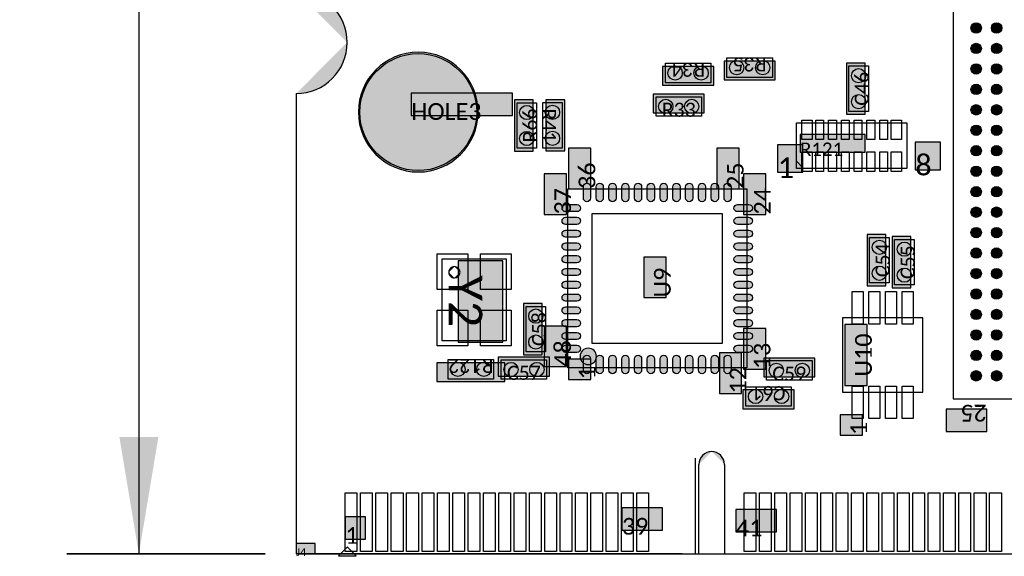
# Model space of a CAD drawing. Extents: x 39 to 117.4, y 137.3 to 200.1.
# Tile 1 of 11: x 39 to 77.5, y 137.3 to 158.3. Entities that reach past the tile are written whole.
import ezdxf

# ---------------------------------------------------------------- set-up
doc = ezdxf.new("R2010")
doc.units = 0
doc.header["$MEASUREMENT"] = 0
doc.layers.get('0').update_dxf_attribs({"linetype": 'CONTINUOUS'})
doc.layers.get('DEFPOINTS').update_dxf_attribs({"linetype": 'CONTINUOUS'})
doc.layers.add('CAD_DRAWING', color=7, linetype='CONTINUOUS')
doc.layers.add('DIMENSIONS', color=7, linetype='CONTINUOUS')
doc.styles.add('_VISDIMTXTSTYLE', font='arial.ttf')
doc.styles.get("Standard").update_dxf_attribs({"font": 'txt.shx'})
doc.dimstyles.get("Standard").update_dxf_attribs({"dimtxt": 0.18, "dimasz": 0.18, "dimexe": 0.18, "dimexo": 0.0625, "dimgap": 0.09, "dimtad": 1, "dimtih": 1, "dimtoh": 1, "dimdec": 4, "dimzin": 0, "dimtxsty": '_VISDIMTXTSTYLE', "dimcen": 0.09, "dimazin": 3, "dimtfac": 1, "dimtofl": 0, "dimtmove": 0, "dimatfit": 3, "dimtolj": 1, "dimtzin": 0})

# ---------------------------------------------------------------- blocks, each defined once
blk = doc.blocks.new('*D1')
for points in [[(43.65, 189.115744), (42.888, 184.543744), (44.412, 184.543744)], [(43.65, 137.426744), (42.888, 141.998744), (44.412, 141.998744)]]:
    blk.add_solid(points)
at = {"layer": 'DEFPOINTS'}
for p in [(43.65, 189.115744), (50.6, 189.115744), (50, 137.426744)]:
    blk.add_point(p, dxfattribs=at)
at = {"layer": 'DIMENSIONS', "linetype": 'CONTINUOUS'}
for q in [(43.65, 189.115744), (43.65, 137.426744)]:
    blk.add_line((43.65, 163.271244), q, dxfattribs=at)
for points in [[(40.827778, 189.115744), (49.188889, 189.115744)], [(40.827778, 137.426744), (48.588889, 137.426744)]]:
    blk.add_lwpolyline(points, close=True, dxfattribs=at)
at = {"insert": (40.336673, 163.271244), "char_height": 2.054655, "width": 10.610269, "attachment_point": 5, "rotation": 90, "style": '_VISDIMTXTSTYLE'}
blk.add_mtext('51.69', dxfattribs=at)

msp = doc.modelspace()

# ---------------------------------------------------------------- hatches: boundary and pattern name
at = {"layer": 'CAD_DRAWING'}
h = msp.add_hatch(color=254, dxfattribs=at)
edge = h.paths.add_edge_path()
edge.add_arc((49.8, 157.427), 1.999, 360, 90)
edge.add_line((51.799, 157.427), (49.8, 159.426))
h = msp.add_hatch(color=254, dxfattribs=at)
edge = h.paths.add_edge_path()
edge.add_arc((76.395, 157.99), 0.203, 0, 360)
h = msp.add_hatch(color=254, dxfattribs=at)
edge = h.paths.add_edge_path()
edge.add_arc((77.195, 157.99), 0.203, 0, 360)
h = msp.add_hatch(color=254, dxfattribs=at)
edge = h.paths.add_edge_path()
edge.add_arc((49.8, 157.427), 1.999, 270, 0)
edge.add_line((49.8, 155.428), (51.799, 157.427))
h = msp.add_hatch(color=254, dxfattribs=at)
edge = h.paths.add_edge_path()
edge.add_arc((76.395, 157.19), 0.203, 0, 360)
h = msp.add_hatch(color=254, dxfattribs=at)
edge = h.paths.add_edge_path()
edge.add_arc((77.195, 157.19), 0.203, 0, 360)
for points in [[(56.916, 154.701, 1), (52.235, 154.701, 1)], [(66.129, 156.484), (64.129, 156.484), (64.129, 155.752), (66.129, 155.752)], [(68.537, 156.693), (66.537, 156.693), (66.537, 155.96), (68.537, 155.96)], [(72.051, 154.616), (72.051, 156.616), (71.318, 156.616), (71.318, 154.616)], [(54.296, 154.574), (58.265, 154.574), (58.265, 155.447), (54.296, 155.447)], [(59.569, 155.183), (59.569, 153.183), (60.302, 153.183), (60.302, 155.183)], [(63.763, 154.668), (65.763, 154.668), (65.763, 155.401), (63.763, 155.401)], [(59.074, 153.178), (59.074, 155.178), (58.341, 155.178), (58.341, 153.178)], [(69.508, 153.134), (72.048, 153.134), (72.048, 153.832), (69.508, 153.832)], [(61.323, 151.699), (61.323, 153.287), (60.45, 153.287), (60.45, 151.699)], [(67.123, 151.699), (67.123, 153.287), (66.25, 153.287), (66.25, 151.699)], [(68.629, 152.347), (69.613, 152.347), (69.613, 153.428), (68.629, 153.428)], [(74.014, 152.448), (74.998, 152.448), (74.998, 153.53), (74.014, 153.53)], [(60.373, 150.699), (60.373, 152.287), (59.5, 152.287), (59.5, 150.699)], [(68.173, 150.699), (68.173, 152.287), (67.3, 152.287), (67.3, 150.699)], [(61.033, 151.339), (61.033, 151.784, -1), (61.312, 151.784), (61.312, 151.339, -1)], [(61.533, 151.339), (61.533, 151.784, -1), (61.812, 151.784), (61.812, 151.339, -1)], [(62.033, 151.339), (62.033, 151.784, -1), (62.312, 151.784), (62.312, 151.339, -1)], [(62.533, 151.339), (62.533, 151.784, -1), (62.812, 151.784), (62.812, 151.339, -1)], [(63.033, 151.339), (63.033, 151.784, -1), (63.312, 151.784), (63.312, 151.339, -1)], [(63.533, 151.339), (63.533, 151.784, -1), (63.812, 151.784), (63.812, 151.339, -1)], [(64.033, 151.339), (64.033, 151.784, -1), (64.312, 151.784), (64.312, 151.339, -1)], [(64.533, 151.339), (64.533, 151.784, -1), (64.812, 151.784), (64.812, 151.339, -1)], [(65.033, 151.339), (65.033, 151.784, -1), (65.312, 151.784), (65.312, 151.339, -1)], [(65.533, 151.339), (65.533, 151.784, -1), (65.812, 151.784), (65.812, 151.339, -1)], [(66.033, 151.339), (66.033, 151.784, -1), (66.312, 151.784), (66.312, 151.339, -1)], [(66.533, 151.339), (66.533, 151.784, -1), (66.812, 151.784), (66.812, 151.339, -1)], [(60.782, 150.809), (60.338, 150.809, -1), (60.338, 151.089), (60.782, 151.089, -1)], [(67.063, 151.089), (67.507, 151.089, -1), (67.507, 150.809), (67.063, 150.809, -1)], [(60.782, 150.309), (60.338, 150.309, -1), (60.338, 150.589), (60.782, 150.589, -1)], [(67.063, 150.589), (67.507, 150.589, -1), (67.507, 150.309), (67.063, 150.309, -1)], [(60.782, 149.809), (60.338, 149.809, -1), (60.338, 150.089), (60.782, 150.089, -1)], [(67.063, 150.089), (67.507, 150.089, -1), (67.507, 149.809), (67.063, 149.809, -1)], [(72.863, 147.91), (72.863, 149.91), (72.131, 149.91), (72.131, 147.91)], [(73.841, 147.834), (73.841, 149.834), (73.109, 149.834), (73.109, 147.834)], [(60.782, 149.309), (60.338, 149.309, -1), (60.338, 149.589), (60.782, 149.589, -1)], [(67.063, 149.589), (67.507, 149.589, -1), (67.507, 149.309), (67.063, 149.309, -1)], [(60.782, 148.809), (60.338, 148.809, -1), (60.338, 149.089), (60.782, 149.089, -1)], [(64.273, 147.449), (64.273, 149.036), (63.4, 149.036), (63.4, 147.449)], [(67.063, 149.089), (67.507, 149.089, -1), (67.507, 148.809), (67.063, 148.809, -1)], [(56.135, 148.888), (56.135, 145.713), (57.879, 145.713), (57.879, 148.888)], [(60.782, 148.309), (60.338, 148.309, -1), (60.338, 148.589), (60.782, 148.589, -1)], [(67.063, 148.589), (67.507, 148.589, -1), (67.507, 148.309), (67.063, 148.309, -1)], [(60.782, 147.809), (60.338, 147.809, -1), (60.338, 148.089), (60.782, 148.089, -1)], [(67.063, 148.089), (67.507, 148.089, -1), (67.507, 147.809), (67.063, 147.809, -1)], [(60.782, 147.309), (60.338, 147.309, -1), (60.338, 147.589), (60.782, 147.589, -1)], [(67.063, 147.589), (67.507, 147.589, -1), (67.507, 147.309), (67.063, 147.309, -1)], [(59.427, 145.218), (59.427, 147.218), (58.694, 147.218), (58.694, 145.218)], [(60.782, 146.809), (60.338, 146.809, -1), (60.338, 147.089), (60.782, 147.089, -1)], [(67.063, 147.089), (67.507, 147.089, -1), (67.507, 146.809), (67.063, 146.809, -1)], [(60.373, 144.749), (60.373, 146.336), (59.5, 146.336), (59.5, 144.749)], [(60.782, 146.309), (60.338, 146.309, -1), (60.338, 146.589), (60.782, 146.589, -1)], [(67.063, 146.589), (67.507, 146.589, -1), (67.507, 146.309), (67.063, 146.309, -1)], [(72.136, 144.011), (72.136, 146.392), (71.264, 146.392), (71.264, 144.011)], [(60.782, 145.809), (60.338, 145.809, -1), (60.338, 146.089), (60.782, 146.089, -1)], [(67.063, 146.089), (67.507, 146.089, -1), (67.507, 145.809), (67.063, 145.809, -1)], [(68.173, 144.649), (68.173, 146.236), (67.3, 146.236), (67.3, 144.649)], [(60.782, 145.309), (60.338, 145.309, -1), (60.338, 145.589), (60.782, 145.589, -1)], [(67.063, 145.589), (67.507, 145.589, -1), (67.507, 145.309), (67.063, 145.309, -1)], [(61.543, 145.149, 1), (60.902, 145.149, 1)], [(61.312, 145.059), (61.312, 144.614, -1), (61.033, 144.614), (61.033, 145.059, -1)], [(61.812, 145.059), (61.812, 144.614, -1), (61.533, 144.614), (61.533, 145.059, -1)], [(62.312, 145.059), (62.312, 144.614, -1), (62.033, 144.614), (62.033, 145.059, -1)], [(62.812, 145.059), (62.812, 144.614, -1), (62.533, 144.614), (62.533, 145.059, -1)], [(63.312, 145.059), (63.312, 144.614, -1), (63.033, 144.614), (63.033, 145.059, -1)], [(63.812, 145.059), (63.812, 144.614, -1), (63.533, 144.614), (63.533, 145.059, -1)], [(64.312, 145.059), (64.312, 144.614, -1), (64.033, 144.614), (64.033, 145.059, -1)], [(64.812, 145.059), (64.812, 144.614, -1), (64.533, 144.614), (64.533, 145.059, -1)], [(65.312, 145.059), (65.312, 144.614, -1), (65.033, 144.614), (65.033, 145.059, -1)], [(65.812, 145.059), (65.812, 144.614, -1), (65.533, 144.614), (65.533, 145.059, -1)], [(66.312, 145.059), (66.312, 144.614, -1), (66.033, 144.614), (66.033, 145.059, -1)], [(67.223, 143.699), (67.223, 145.286), (66.35, 145.286), (66.35, 143.699)], [(66.812, 145.059), (66.812, 144.614, -1), (66.533, 144.614), (66.533, 145.059, -1)], [(57.966, 144.897), (55.299, 144.897), (55.299, 144.164), (57.966, 144.164)], [(57.707, 144.382), (59.707, 144.382), (59.707, 145.115), (57.707, 145.115)], [(61.323, 144.249), (61.323, 145.043), (60.45, 145.043), (60.45, 144.249)], [(68.086, 144.35), (70.087, 144.35), (70.087, 145.083), (68.086, 145.083)], [(69.275, 143.837), (67.275, 143.837), (67.275, 143.104), (69.275, 143.104)], [(71.946, 142.072), (71.946, 142.865), (71.074, 142.865), (71.074, 142.072)], [(76.814, 143.081), (75.226, 143.081), (75.226, 142.209), (76.814, 142.209)], [(62.54, 138.357), (64.128, 138.357), (64.128, 139.229), (62.54, 139.229)], [(67, 138.297), (68.588, 138.297), (68.588, 139.169), (67, 139.169)], [(51.72, 138.007), (52.514, 138.007), (52.514, 138.879), (51.72, 138.879)], [(49.8, 137.427), (50.55, 137.427), (50.55, 137.839), (49.8, 137.839)]]:
    msp.add_hatch(color=254, dxfattribs=at).paths.add_polyline_path(points)
h = msp.add_hatch(color=254, dxfattribs=at)
edge = h.paths.add_edge_path()
edge.add_arc((54.575, 154.701), 2.286, 0, 360)
h = msp.add_hatch(color=254, dxfattribs=at)
edge = h.paths.add_edge_path()
edge.add_arc((64.621, 156.23), 0.279, 0, 360)
h = msp.add_hatch(color=254, dxfattribs=at)
edge = h.paths.add_edge_path()
edge.add_arc((65.637, 156.23), 0.279, 0, 360)
h = msp.add_hatch(color=254, dxfattribs=at)
edge = h.paths.add_edge_path()
edge.add_arc((67.029, 156.439), 0.279, 0, 360)
h = msp.add_hatch(color=254, dxfattribs=at)
edge = h.paths.add_edge_path()
edge.add_arc((68.045, 156.439), 0.279, 0, 360)
h = msp.add_hatch(color=254, dxfattribs=at)
edge = h.paths.add_edge_path()
edge.add_arc((71.797, 156.124), 0.279, 0, 360)
h = msp.add_hatch(color=254, dxfattribs=at)
edge = h.paths.add_edge_path()
edge.add_arc((76.395, 156.39), 0.203, 0, 360)
h = msp.add_hatch(color=254, dxfattribs=at)
edge = h.paths.add_edge_path()
edge.add_arc((77.195, 156.39), 0.203, 0, 360)
h = msp.add_hatch(color=254, dxfattribs=at)
edge = h.paths.add_edge_path()
edge.add_arc((76.395, 155.59), 0.203, 0, 360)
h = msp.add_hatch(color=254, dxfattribs=at)
edge = h.paths.add_edge_path()
edge.add_arc((77.195, 155.59), 0.203, 0, 360)
h = msp.add_hatch(color=254, dxfattribs=at)
edge = h.paths.add_edge_path()
edge.add_arc((64.255, 154.922), 0.279, 0, 360)
h = msp.add_hatch(color=254, dxfattribs=at)
edge = h.paths.add_edge_path()
edge.add_arc((65.271, 154.922), 0.279, 0, 360)
h = msp.add_hatch(color=254, dxfattribs=at)
edge = h.paths.add_edge_path()
edge.add_arc((71.797, 155.108), 0.279, 0, 360)
h = msp.add_hatch(color=254, dxfattribs=at)
edge = h.paths.add_edge_path()
edge.add_arc((58.82, 154.686), 0.279, 0, 360)
h = msp.add_hatch(color=254, dxfattribs=at)
edge = h.paths.add_edge_path()
edge.add_arc((59.823, 154.691), 0.279, 0, 360)
h = msp.add_hatch(color=254, dxfattribs=at)
edge = h.paths.add_edge_path()
edge.add_arc((76.395, 154.79), 0.203, 0, 360)
h = msp.add_hatch(color=254, dxfattribs=at)
edge = h.paths.add_edge_path()
edge.add_arc((77.195, 154.79), 0.203, 0, 360)
h = msp.add_hatch(color=254, dxfattribs=at)
edge = h.paths.add_edge_path()
edge.add_arc((76.395, 153.99), 0.203, 0, 360)
h = msp.add_hatch(color=254, dxfattribs=at)
edge = h.paths.add_edge_path()
edge.add_arc((77.195, 153.99), 0.203, 0, 360)
h = msp.add_hatch(color=254, dxfattribs=at)
edge = h.paths.add_edge_path()
edge.add_arc((58.82, 153.67), 0.279, 0, 360)
h = msp.add_hatch(color=254, dxfattribs=at)
edge = h.paths.add_edge_path()
edge.add_arc((59.823, 153.675), 0.279, 0, 360)
h = msp.add_hatch(color=254, dxfattribs=at)
edge = h.paths.add_edge_path()
edge.add_arc((76.395, 153.19), 0.203, 0, 360)
h = msp.add_hatch(color=254, dxfattribs=at)
edge = h.paths.add_edge_path()
edge.add_arc((77.195, 153.19), 0.203, 0, 360)
h = msp.add_hatch(color=254, dxfattribs=at)
edge = h.paths.add_edge_path()
edge.add_arc((76.395, 152.39), 0.203, 0, 360)
h = msp.add_hatch(color=254, dxfattribs=at)
edge = h.paths.add_edge_path()
edge.add_arc((77.195, 152.39), 0.203, 0, 360)
h = msp.add_hatch(color=254, dxfattribs=at)
edge = h.paths.add_edge_path()
edge.add_arc((76.395, 151.59), 0.203, 0, 360)
h = msp.add_hatch(color=254, dxfattribs=at)
edge = h.paths.add_edge_path()
edge.add_arc((77.195, 151.59), 0.203, 0, 360)
h = msp.add_hatch(color=254, dxfattribs=at)
edge = h.paths.add_edge_path()
edge.add_arc((76.395, 150.79), 0.203, 0, 360)
h = msp.add_hatch(color=254, dxfattribs=at)
edge = h.paths.add_edge_path()
edge.add_arc((77.195, 150.79), 0.203, 0, 360)
h = msp.add_hatch(color=254, dxfattribs=at)
edge = h.paths.add_edge_path()
edge.add_arc((76.395, 149.99), 0.203, 0, 360)
h = msp.add_hatch(color=254, dxfattribs=at)
edge = h.paths.add_edge_path()
edge.add_arc((77.195, 149.99), 0.203, 0, 360)
h = msp.add_hatch(color=254, dxfattribs=at)
edge = h.paths.add_edge_path()
edge.add_arc((72.609, 149.418), 0.279, 0, 360)
h = msp.add_hatch(color=254, dxfattribs=at)
edge = h.paths.add_edge_path()
edge.add_arc((73.587, 149.342), 0.279, 0, 360)
h = msp.add_hatch(color=254, dxfattribs=at)
edge = h.paths.add_edge_path()
edge.add_arc((76.395, 149.19), 0.203, 0, 360)
h = msp.add_hatch(color=254, dxfattribs=at)
edge = h.paths.add_edge_path()
edge.add_arc((77.195, 149.19), 0.203, 0, 360)
h = msp.add_hatch(color=254, dxfattribs=at)
edge = h.paths.add_edge_path()
edge.add_arc((55.99, 148.441), 0.22, 89.9882, 180.0118)
edge.add_line((55.99, 148.661), (55.77, 148.441))
h = msp.add_hatch(color=254, dxfattribs=at)
edge = h.paths.add_edge_path()
edge.add_arc((55.99, 148.441), 0.22, 359.988, 89.9459)
edge.add_line((56.21, 148.441), (55.99, 148.661))
h = msp.add_hatch(color=254, dxfattribs=at)
edge = h.paths.add_edge_path()
edge.add_arc((72.609, 148.402), 0.279, 0, 360)
h = msp.add_hatch(color=254, dxfattribs=at)
edge = h.paths.add_edge_path()
edge.add_arc((55.99, 148.441), 0.22, 179.9869, 270.0131)
edge.add_line((55.77, 148.441), (55.99, 148.22))
h = msp.add_hatch(color=254, dxfattribs=at)
edge = h.paths.add_edge_path()
edge.add_arc((55.99, 148.441), 0.22, 270.0528, 0.0133)
edge.add_line((55.99, 148.22), (56.21, 148.441))
h = msp.add_hatch(color=254, dxfattribs=at)
edge = h.paths.add_edge_path()
edge.add_arc((73.587, 148.326), 0.279, 0, 360)
h = msp.add_hatch(color=254, dxfattribs=at)
edge = h.paths.add_edge_path()
edge.add_arc((76.395, 148.39), 0.203, 0, 360)
h = msp.add_hatch(color=254, dxfattribs=at)
edge = h.paths.add_edge_path()
edge.add_arc((77.195, 148.39), 0.203, 0, 360)
h = msp.add_hatch(color=254, dxfattribs=at)
edge = h.paths.add_edge_path()
edge.add_arc((76.395, 147.59), 0.203, 0, 360)
h = msp.add_hatch(color=254, dxfattribs=at)
edge = h.paths.add_edge_path()
edge.add_arc((77.195, 147.59), 0.203, 0, 360)
h = msp.add_hatch(color=254, dxfattribs=at)
edge = h.paths.add_edge_path()
edge.add_arc((59.173, 146.726), 0.279, 0, 360)
h = msp.add_hatch(color=254, dxfattribs=at)
edge = h.paths.add_edge_path()
edge.add_arc((76.395, 146.79), 0.203, 0, 360)
h = msp.add_hatch(color=254, dxfattribs=at)
edge = h.paths.add_edge_path()
edge.add_arc((77.195, 146.79), 0.203, 0, 360)
h = msp.add_hatch(color=254, dxfattribs=at)
edge = h.paths.add_edge_path()
edge.add_arc((59.173, 145.71), 0.279, 0, 360)
h = msp.add_hatch(color=254, dxfattribs=at)
edge = h.paths.add_edge_path()
edge.add_arc((76.395, 145.99), 0.203, 0, 360)
h = msp.add_hatch(color=254, dxfattribs=at)
edge = h.paths.add_edge_path()
edge.add_arc((77.195, 145.99), 0.203, 0, 360)
h = msp.add_hatch(color=254, dxfattribs=at)
edge = h.paths.add_edge_path()
edge.add_arc((76.395, 145.19), 0.203, 0, 360)
h = msp.add_hatch(color=254, dxfattribs=at)
edge = h.paths.add_edge_path()
edge.add_arc((77.195, 145.19), 0.203, 0, 360)
h = msp.add_hatch(color=254, dxfattribs=at)
edge = h.paths.add_edge_path()
edge.add_arc((56.125, 144.643), 0.279, 0, 360)
h = msp.add_hatch(color=254, dxfattribs=at)
edge = h.paths.add_edge_path()
edge.add_arc((57.141, 144.643), 0.279, 0, 360)
h = msp.add_hatch(color=254, dxfattribs=at)
edge = h.paths.add_edge_path()
edge.add_arc((58.199, 144.636), 0.279, 0, 360)
h = msp.add_hatch(color=254, dxfattribs=at)
edge = h.paths.add_edge_path()
edge.add_arc((59.215, 144.636), 0.279, 0, 360)
h = msp.add_hatch(color=254, dxfattribs=at)
edge = h.paths.add_edge_path()
edge.add_arc((68.578, 144.604), 0.279, 0, 360)
h = msp.add_hatch(color=254, dxfattribs=at)
edge = h.paths.add_edge_path()
edge.add_arc((69.594, 144.604), 0.279, 0, 360)
h = msp.add_hatch(color=254, dxfattribs=at)
edge = h.paths.add_edge_path()
edge.add_arc((76.395, 144.39), 0.203, 0, 360)
h = msp.add_hatch(color=254, dxfattribs=at)
edge = h.paths.add_edge_path()
edge.add_arc((77.195, 144.39), 0.203, 0, 360)
h = msp.add_hatch(color=254, dxfattribs=at)
edge = h.paths.add_edge_path()
edge.add_arc((67.767, 143.583), 0.279, 0, 360)
h = msp.add_hatch(color=254, dxfattribs=at)
edge = h.paths.add_edge_path()
edge.add_arc((68.783, 143.583), 0.279, 0, 360)
h = msp.add_hatch(color=254, dxfattribs=at)
edge = h.paths.add_edge_path()
edge.add_arc((66.051, 140.927), 0.5, 90, 180)
edge.add_line((66.051, 141.427), (65.551, 140.927))
h = msp.add_hatch(color=254, dxfattribs=at)
edge = h.paths.add_edge_path()
edge.add_arc((66.05, 140.928), 0.499, 359.8542, 89.8543)
edge.add_line((66.549, 140.927), (66.051, 141.427))

# ---------------------------------------------------------------- linework, layer by layer
at = {"layer": 'CAD_DRAWING', "color": 9, "linetype": 'CONTINUOUS'}
for points in [[(75.495, 164.49), (75.495, 143.49), (75.495, 143.49)], [(66.648, 156.82), (68.426, 156.82), (68.426, 156.82)], [(66.648, 156.058), (66.648, 156.82), (66.648, 156.82)], [(68.426, 156.82), (68.426, 156.058), (68.426, 156.058)], [(64.24, 156.611), (66.018, 156.611), (66.018, 156.611)], [(64.24, 155.849), (64.24, 156.611), (64.24, 156.611)], [(66.018, 156.611), (66.018, 155.849), (66.018, 155.849)], [(71.416, 154.727), (71.416, 156.505), (71.416, 156.505)], [(71.416, 156.505), (72.178, 156.505), (72.178, 156.505)], [(72.178, 156.505), (72.178, 154.727), (72.178, 154.727)], [(68.426, 156.058), (66.648, 156.058), (66.648, 156.058)], [(66.018, 155.849), (64.24, 155.849), (64.24, 155.849)], [(49.8, 155.428), (49.8, 137.427), (49.8, 137.427)], [(63.874, 154.541), (63.874, 155.303), (63.874, 155.303)], [(63.874, 155.303), (65.652, 155.303), (65.652, 155.303)], [(65.652, 155.303), (65.652, 154.541), (65.652, 154.541)], [(58.439, 153.289), (58.439, 155.067), (58.439, 155.067)], [(58.439, 155.067), (59.201, 155.067), (59.201, 155.067)], [(59.201, 155.067), (59.201, 153.289), (59.201, 153.289)], [(59.442, 153.294), (59.442, 155.072), (59.442, 155.072)], [(59.442, 155.072), (60.204, 155.072), (60.204, 155.072)], [(60.204, 155.072), (60.204, 153.294), (60.204, 153.294)], [(65.652, 154.541), (63.874, 154.541), (63.874, 154.541)], [(72.178, 154.727), (71.416, 154.727), (71.416, 154.727)], [(69.366, 152.499), (69.366, 154.277), (73.684, 154.277), (73.684, 152.499), (69.366, 152.499)], [(69.572, 154.391), (69.978, 154.391), (69.978, 153.629), (69.572, 153.629), (69.572, 154.391)], [(70.123, 153.629), (70.123, 154.391), (70.428, 154.391), (70.428, 153.629), (70.123, 153.629)], [(70.623, 153.629), (70.623, 154.391), (70.928, 154.391), (70.928, 153.629), (70.623, 153.629)], [(71.124, 153.629), (71.124, 154.391), (71.428, 154.391), (71.428, 153.629), (71.124, 153.629)], [(71.621, 153.629), (71.621, 154.391), (71.926, 154.391), (71.926, 153.629), (71.621, 153.629)], [(72.122, 153.629), (72.122, 154.391), (72.427, 154.391), (72.427, 153.629), (72.122, 153.629)], [(72.622, 153.629), (72.622, 154.391), (72.927, 154.391), (72.927, 153.629), (72.622, 153.629)], [(73.072, 154.391), (73.478, 154.391), (73.478, 153.629), (73.072, 153.629), (73.072, 154.391)], [(59.201, 153.289), (58.439, 153.289), (58.439, 153.289)], [(60.204, 153.294), (59.442, 153.294), (59.442, 153.294)], [(69.978, 152.385), (69.572, 152.385), (69.572, 153.147), (69.978, 153.147), (69.978, 152.385)], [(70.123, 152.385), (70.123, 153.147), (70.428, 153.147), (70.428, 152.385), (70.123, 152.385)], [(70.623, 152.385), (70.623, 153.147), (70.928, 153.147), (70.928, 152.385), (70.623, 152.385)], [(71.124, 152.385), (71.124, 153.147), (71.428, 153.147), (71.428, 152.385), (71.124, 152.385)], [(71.621, 152.385), (71.621, 153.147), (71.926, 153.147), (71.926, 152.385), (71.621, 152.385)], [(72.122, 152.385), (72.122, 153.147), (72.427, 153.147), (72.427, 152.385), (72.122, 152.385)], [(72.622, 152.385), (72.622, 153.147), (72.927, 153.147), (72.927, 152.385), (72.622, 152.385)], [(73.478, 152.385), (73.072, 152.385), (73.072, 153.147), (73.478, 153.147), (73.478, 152.385)], [(69.366, 152.779), (69.645, 152.499), (69.645, 152.499)], [(67.423, 144.699), (60.422, 144.699), (60.422, 151.699), (67.423, 151.699), (67.423, 144.699)], [(66.463, 150.739), (66.463, 145.659), (61.383, 145.659), (61.383, 150.739), (66.463, 150.739)], [(72.228, 148.021), (72.228, 149.799), (72.228, 149.799)], [(72.228, 149.799), (72.99, 149.799), (72.99, 149.799)], [(72.99, 149.799), (72.99, 148.021), (72.99, 148.021)], [(73.206, 147.945), (73.206, 149.723), (73.206, 149.723)], [(73.206, 149.723), (73.968, 149.723), (73.968, 149.723)], [(73.968, 149.723), (73.968, 147.945), (73.968, 147.945)], [(55.31, 149.161), (56.51, 149.161), (56.51, 147.761), (55.31, 147.761), (55.31, 149.161)], [(57.01, 149.161), (58.21, 149.161), (58.21, 147.761), (57.01, 147.761), (57.01, 149.161)], [(55.51, 145.761), (55.51, 148.961), (55.51, 148.961)], [(55.51, 148.961), (58.01, 148.961), (58.01, 148.961)], [(58.01, 148.961), (58.01, 145.761), (58.01, 145.761)], [(72.99, 148.021), (72.228, 148.021), (72.228, 148.021)], [(73.968, 147.945), (73.206, 147.945), (73.206, 147.945)], [(71.977, 147.687), (71.977, 146.417), (71.545, 146.417), (71.545, 147.687), (71.977, 147.687)], [(72.195, 146.417), (72.195, 147.687), (72.627, 147.687), (72.627, 146.417), (72.195, 146.417)], [(72.846, 146.417), (72.846, 147.687), (73.277, 147.687), (73.277, 146.417), (72.846, 146.417)], [(73.496, 146.417), (73.496, 147.687), (73.927, 147.687), (73.927, 146.417), (73.496, 146.417)], [(58.792, 145.329), (58.792, 147.107), (58.792, 147.107)], [(58.792, 147.107), (59.554, 147.107), (59.554, 147.107)], [(59.554, 147.107), (59.554, 145.329), (59.554, 145.329)], [(55.31, 146.961), (56.51, 146.961), (56.51, 145.561), (55.31, 145.561), (55.31, 146.961)], [(57.01, 146.961), (58.21, 146.961), (58.21, 145.561), (57.01, 145.561), (57.01, 146.961)], [(74.311, 146.652), (71.161, 146.652), (71.161, 146.652)], [(71.161, 146.652), (71.161, 143.752), (71.161, 143.752)], [(74.311, 143.752), (74.311, 146.652), (74.311, 146.652)], [(58.01, 145.761), (55.51, 145.761), (55.51, 145.761)], [(59.554, 145.329), (58.792, 145.329), (58.792, 145.329)], [(55.744, 145.024), (57.522, 145.024), (57.522, 145.024)], [(55.744, 144.262), (55.744, 145.024), (55.744, 145.024)], [(57.522, 145.024), (57.522, 144.262), (57.522, 144.262)], [(57.818, 144.255), (57.818, 145.017), (57.818, 145.017)], [(57.818, 145.017), (59.596, 145.017), (59.596, 145.017)], [(59.596, 145.017), (59.596, 144.255), (59.596, 144.255)], [(68.197, 144.223), (68.197, 144.985), (68.197, 144.985)], [(68.197, 144.985), (69.975, 144.985), (69.975, 144.985)], [(69.975, 144.985), (69.975, 144.223), (69.975, 144.223)], [(57.522, 144.262), (55.744, 144.262), (55.744, 144.262)], [(59.596, 144.255), (57.818, 144.255), (57.818, 144.255)], [(69.975, 144.223), (68.197, 144.223), (68.197, 144.223)], [(67.386, 143.964), (69.164, 143.964), (69.164, 143.964)], [(67.386, 143.202), (67.386, 143.964), (67.386, 143.964)], [(69.164, 143.964), (69.164, 143.202), (69.164, 143.202)], [(71.161, 143.752), (74.311, 143.752), (74.311, 143.752)], [(71.977, 143.987), (71.977, 142.717), (71.545, 142.717), (71.545, 143.987), (71.977, 143.987)], [(72.627, 143.987), (72.627, 142.717), (72.195, 142.717), (72.195, 143.987), (72.627, 143.987)], [(73.277, 143.987), (73.277, 142.717), (72.846, 142.717), (72.846, 143.987), (73.277, 143.987)], [(73.927, 143.987), (73.927, 142.717), (73.496, 142.717), (73.496, 143.987), (73.927, 143.987)], [(75.495, 143.49), (96.495, 143.49), (96.495, 143.49)], [(69.164, 143.202), (67.386, 143.202), (67.386, 143.202)], [(65.4, 141.177), (65.4, 137.427), (65.4, 137.427)], [(65.551, 137.427), (65.551, 140.927), (65.551, 140.927)], [(66.549, 140.927), (66.549, 137.427), (66.549, 137.427)], [(51.722, 137.527), (51.722, 139.813), (52.179, 139.813), (52.179, 137.527), (51.722, 137.527)], [(52.322, 137.527), (52.322, 139.813), (52.779, 139.813), (52.779, 137.527), (52.322, 137.527)], [(52.922, 137.527), (52.922, 139.813), (53.379, 139.813), (53.379, 137.527), (52.922, 137.527)], [(53.522, 137.527), (53.522, 139.813), (53.979, 139.813), (53.979, 137.527), (53.522, 137.527)], [(54.122, 137.527), (54.122, 139.813), (54.579, 139.813), (54.579, 137.527), (54.122, 137.527)], [(54.722, 137.527), (54.722, 139.813), (55.179, 139.813), (55.179, 137.527), (54.722, 137.527)], [(55.322, 137.527), (55.322, 139.813), (55.779, 139.813), (55.779, 137.527), (55.322, 137.527)], [(55.922, 137.527), (55.922, 139.813), (56.379, 139.813), (56.379, 137.527), (55.922, 137.527)], [(56.522, 137.527), (56.522, 139.813), (56.979, 139.813), (56.979, 137.527), (56.522, 137.527)], [(57.122, 137.527), (57.122, 139.813), (57.579, 139.813), (57.579, 137.527), (57.122, 137.527)], [(57.722, 137.527), (57.722, 139.813), (58.179, 139.813), (58.179, 137.527), (57.722, 137.527)], [(58.322, 137.527), (58.322, 139.813), (58.779, 139.813), (58.779, 137.527), (58.322, 137.527)], [(58.922, 137.527), (58.922, 139.813), (59.379, 139.813), (59.379, 137.527), (58.922, 137.527)], [(59.522, 137.527), (59.522, 139.813), (59.979, 139.813), (59.979, 137.527), (59.522, 137.527)], [(60.122, 137.527), (60.122, 139.813), (60.579, 139.813), (60.579, 137.527), (60.122, 137.527)], [(60.722, 137.527), (60.722, 139.813), (61.179, 139.813), (61.179, 137.527), (60.722, 137.527)], [(61.322, 137.527), (61.322, 139.813), (61.779, 139.813), (61.779, 137.527), (61.322, 137.527)], [(61.922, 137.527), (61.922, 139.813), (62.379, 139.813), (62.379, 137.527), (61.922, 137.527)], [(62.522, 137.527), (62.522, 139.813), (62.979, 139.813), (62.979, 137.527), (62.522, 137.527)], [(63.122, 137.527), (63.122, 139.813), (63.579, 139.813), (63.579, 137.527), (63.122, 137.527)], [(67.322, 137.527), (67.322, 139.813), (67.779, 139.813), (67.779, 137.527), (67.322, 137.527)], [(67.922, 137.527), (67.922, 139.813), (68.379, 139.813), (68.379, 137.527), (67.922, 137.527)], [(68.522, 137.527), (68.522, 139.813), (68.979, 139.813), (68.979, 137.527), (68.522, 137.527)], [(69.122, 137.527), (69.122, 139.813), (69.579, 139.813), (69.579, 137.527), (69.122, 137.527)], [(69.722, 137.527), (69.722, 139.813), (70.179, 139.813), (70.179, 137.527), (69.722, 137.527)], [(70.322, 137.527), (70.322, 139.813), (70.779, 139.813), (70.779, 137.527), (70.322, 137.527)], [(70.922, 137.527), (70.922, 139.813), (71.379, 139.813), (71.379, 137.527), (70.922, 137.527)], [(71.522, 137.527), (71.522, 139.813), (71.979, 139.813), (71.979, 137.527), (71.522, 137.527)], [(72.122, 137.527), (72.122, 139.813), (72.579, 139.813), (72.579, 137.527), (72.122, 137.527)], [(72.722, 137.527), (72.722, 139.813), (73.179, 139.813), (73.179, 137.527), (72.722, 137.527)], [(73.322, 137.527), (73.322, 139.813), (73.779, 139.813), (73.779, 137.527), (73.322, 137.527)], [(73.922, 137.527), (73.922, 139.813), (74.379, 139.813), (74.379, 137.527), (73.922, 137.527)], [(74.522, 137.527), (74.522, 139.813), (74.979, 139.813), (74.979, 137.527), (74.522, 137.527)], [(75.122, 137.527), (75.122, 139.813), (75.579, 139.813), (75.579, 137.527), (75.122, 137.527)], [(75.722, 137.527), (75.722, 139.813), (76.179, 139.813), (76.179, 137.527), (75.722, 137.527)], [(76.322, 137.527), (76.322, 139.813), (76.779, 139.813), (76.779, 137.527), (76.322, 137.527)], [(76.922, 137.527), (76.922, 139.813), (77.379, 139.813), (77.379, 137.527), (76.922, 137.527)], [(51.8, 137.697), (51.46, 137.357), (51.46, 137.357)], [(51.81, 137.697), (51.8, 137.697), (51.8, 137.697)], [(52.15, 137.357), (51.81, 137.697), (51.81, 137.697)], [(64.9, 137.427), (49.8, 137.427), (49.8, 137.427)], [(49.8, 137.427), (65.551, 137.427), (65.551, 137.427)], [(51.46, 137.357), (52.15, 137.357), (52.15, 137.357)], [(65.4, 137.427), (117.4, 137.427), (117.4, 137.427)], [(66.549, 137.427), (117.4, 137.427), (117.4, 137.427)]]:
    msp.add_lwpolyline(points, dxfattribs=at)
for points in [[(56.916, 154.701, 1), (52.235, 154.701, 1)], [(61.033, 151.339), (61.033, 151.784, -1), (61.312, 151.784), (61.312, 151.339, -1)], [(61.533, 151.339), (61.533, 151.784, -1), (61.812, 151.784), (61.812, 151.339, -1)], [(62.033, 151.339), (62.033, 151.784, -1), (62.312, 151.784), (62.312, 151.339, -1)], [(62.533, 151.339), (62.533, 151.784, -1), (62.812, 151.784), (62.812, 151.339, -1)], [(63.033, 151.339), (63.033, 151.784, -1), (63.312, 151.784), (63.312, 151.339, -1)], [(63.533, 151.339), (63.533, 151.784, -1), (63.812, 151.784), (63.812, 151.339, -1)], [(64.033, 151.339), (64.033, 151.784, -1), (64.312, 151.784), (64.312, 151.339, -1)], [(64.533, 151.339), (64.533, 151.784, -1), (64.812, 151.784), (64.812, 151.339, -1)], [(65.033, 151.339), (65.033, 151.784, -1), (65.312, 151.784), (65.312, 151.339, -1)], [(65.533, 151.339), (65.533, 151.784, -1), (65.812, 151.784), (65.812, 151.339, -1)], [(66.033, 151.339), (66.033, 151.784, -1), (66.312, 151.784), (66.312, 151.339, -1)], [(66.533, 151.339), (66.533, 151.784, -1), (66.812, 151.784), (66.812, 151.339, -1)], [(60.782, 150.809), (60.338, 150.809, -1), (60.338, 151.089), (60.782, 151.089, -1)], [(67.063, 151.089), (67.507, 151.089, -1), (67.507, 150.809), (67.063, 150.809, -1)], [(60.782, 150.309), (60.338, 150.309, -1), (60.338, 150.589), (60.782, 150.589, -1)], [(67.063, 150.589), (67.507, 150.589, -1), (67.507, 150.309), (67.063, 150.309, -1)], [(60.782, 149.809), (60.338, 149.809, -1), (60.338, 150.089), (60.782, 150.089, -1)], [(67.063, 150.089), (67.507, 150.089, -1), (67.507, 149.809), (67.063, 149.809, -1)], [(60.782, 149.309), (60.338, 149.309, -1), (60.338, 149.589), (60.782, 149.589, -1)], [(67.063, 149.589), (67.507, 149.589, -1), (67.507, 149.309), (67.063, 149.309, -1)], [(60.782, 148.809), (60.338, 148.809, -1), (60.338, 149.089), (60.782, 149.089, -1)], [(67.063, 149.089), (67.507, 149.089, -1), (67.507, 148.809), (67.063, 148.809, -1)], [(60.782, 148.309), (60.338, 148.309, -1), (60.338, 148.589), (60.782, 148.589, -1)], [(67.063, 148.589), (67.507, 148.589, -1), (67.507, 148.309), (67.063, 148.309, -1)], [(60.782, 147.809), (60.338, 147.809, -1), (60.338, 148.089), (60.782, 148.089, -1)], [(67.063, 148.089), (67.507, 148.089, -1), (67.507, 147.809), (67.063, 147.809, -1)], [(60.782, 147.309), (60.338, 147.309, -1), (60.338, 147.589), (60.782, 147.589, -1)], [(67.063, 147.589), (67.507, 147.589, -1), (67.507, 147.309), (67.063, 147.309, -1)], [(60.782, 146.809), (60.338, 146.809, -1), (60.338, 147.089), (60.782, 147.089, -1)], [(67.063, 147.089), (67.507, 147.089, -1), (67.507, 146.809), (67.063, 146.809, -1)], [(60.782, 146.309), (60.338, 146.309, -1), (60.338, 146.589), (60.782, 146.589, -1)], [(67.063, 146.589), (67.507, 146.589, -1), (67.507, 146.309), (67.063, 146.309, -1)], [(60.782, 145.809), (60.338, 145.809, -1), (60.338, 146.089), (60.782, 146.089, -1)], [(67.063, 146.089), (67.507, 146.089, -1), (67.507, 145.809), (67.063, 145.809, -1)], [(60.782, 145.309), (60.338, 145.309, -1), (60.338, 145.589), (60.782, 145.589, -1)], [(67.063, 145.589), (67.507, 145.589, -1), (67.507, 145.309), (67.063, 145.309, -1)], [(61.543, 145.149, 1), (60.902, 145.149, 1)], [(61.312, 145.059), (61.312, 144.614, -1), (61.033, 144.614), (61.033, 145.059, -1)], [(61.812, 145.059), (61.812, 144.614, -1), (61.533, 144.614), (61.533, 145.059, -1)], [(62.312, 145.059), (62.312, 144.614, -1), (62.033, 144.614), (62.033, 145.059, -1)], [(62.812, 145.059), (62.812, 144.614, -1), (62.533, 144.614), (62.533, 145.059, -1)], [(63.312, 145.059), (63.312, 144.614, -1), (63.033, 144.614), (63.033, 145.059, -1)], [(63.812, 145.059), (63.812, 144.614, -1), (63.533, 144.614), (63.533, 145.059, -1)], [(64.312, 145.059), (64.312, 144.614, -1), (64.033, 144.614), (64.033, 145.059, -1)], [(64.812, 145.059), (64.812, 144.614, -1), (64.533, 144.614), (64.533, 145.059, -1)], [(65.312, 145.059), (65.312, 144.614, -1), (65.033, 144.614), (65.033, 145.059, -1)], [(65.812, 145.059), (65.812, 144.614, -1), (65.533, 144.614), (65.533, 145.059, -1)], [(66.312, 145.059), (66.312, 144.614, -1), (66.033, 144.614), (66.033, 145.059, -1)], [(66.812, 145.059), (66.812, 144.614, -1), (66.533, 144.614), (66.533, 145.059, -1)]]:
    msp.add_lwpolyline(points, format="xyb", close=True, dxfattribs=at)
for points in [[(66.129, 156.484), (64.129, 156.484), (64.129, 155.752), (66.129, 155.752)], [(68.537, 156.693), (66.537, 156.693), (66.537, 155.96), (68.537, 155.96)], [(72.051, 154.616), (72.051, 156.616), (71.318, 156.616), (71.318, 154.616)], [(54.296, 154.574), (58.265, 154.574), (58.265, 155.447), (54.296, 155.447)], [(59.569, 155.183), (59.569, 153.183), (60.302, 153.183), (60.302, 155.183)], [(63.763, 154.668), (65.763, 154.668), (65.763, 155.401), (63.763, 155.401)], [(59.074, 153.178), (59.074, 155.178), (58.341, 155.178), (58.341, 153.178)], [(69.508, 153.134), (72.048, 153.134), (72.048, 153.832), (69.508, 153.832)], [(61.323, 151.699), (61.323, 153.287), (60.45, 153.287), (60.45, 151.699)], [(67.123, 151.699), (67.123, 153.287), (66.25, 153.287), (66.25, 151.699)], [(68.629, 152.347), (69.613, 152.347), (69.613, 153.428), (68.629, 153.428)], [(74.014, 152.448), (74.998, 152.448), (74.998, 153.53), (74.014, 153.53)], [(60.373, 150.699), (60.373, 152.287), (59.5, 152.287), (59.5, 150.699)], [(68.173, 150.699), (68.173, 152.287), (67.3, 152.287), (67.3, 150.699)], [(72.863, 147.91), (72.863, 149.91), (72.131, 149.91), (72.131, 147.91)], [(73.841, 147.834), (73.841, 149.834), (73.109, 149.834), (73.109, 147.834)], [(64.273, 147.449), (64.273, 149.036), (63.4, 149.036), (63.4, 147.449)], [(56.135, 148.888), (56.135, 145.713), (57.879, 145.713), (57.879, 148.888)], [(59.427, 145.218), (59.427, 147.218), (58.694, 147.218), (58.694, 145.218)], [(60.373, 144.749), (60.373, 146.336), (59.5, 146.336), (59.5, 144.749)], [(72.136, 144.011), (72.136, 146.392), (71.264, 146.392), (71.264, 144.011)], [(68.173, 144.649), (68.173, 146.236), (67.3, 146.236), (67.3, 144.649)], [(67.223, 143.699), (67.223, 145.286), (66.35, 145.286), (66.35, 143.699)], [(57.966, 144.897), (55.299, 144.897), (55.299, 144.164), (57.966, 144.164)], [(57.707, 144.382), (59.707, 144.382), (59.707, 145.115), (57.707, 145.115)], [(61.323, 144.249), (61.323, 145.043), (60.45, 145.043), (60.45, 144.249)], [(68.086, 144.35), (70.087, 144.35), (70.087, 145.083), (68.086, 145.083)], [(69.275, 143.837), (67.275, 143.837), (67.275, 143.104), (69.275, 143.104)], [(71.946, 142.072), (71.946, 142.865), (71.074, 142.865), (71.074, 142.072)], [(76.814, 143.081), (75.226, 143.081), (75.226, 142.209), (76.814, 142.209)], [(62.54, 138.357), (64.128, 138.357), (64.128, 139.229), (62.54, 139.229)], [(67, 138.297), (68.588, 138.297), (68.588, 139.169), (67, 139.169)], [(51.72, 138.007), (52.514, 138.007), (52.514, 138.879), (51.72, 138.879)], [(49.8, 137.427), (50.55, 137.427), (50.55, 137.839), (49.8, 137.839)]]:
    msp.add_lwpolyline(points, close=True, dxfattribs=at)
for centre, radius in [((76.395, 157.99), 0.203), ((77.195, 157.99), 0.203), ((76.395, 157.19), 0.203), ((77.195, 157.19), 0.203), ((54.575, 154.701), 2.286), ((64.621, 156.23), 0.279), ((65.637, 156.23), 0.279), ((67.029, 156.439), 0.279), ((68.045, 156.439), 0.279), ((71.797, 156.124), 0.279), ((76.395, 156.39), 0.203), ((77.195, 156.39), 0.203), ((76.395, 155.59), 0.203), ((77.195, 155.59), 0.203), ((64.255, 154.922), 0.279), ((65.271, 154.922), 0.279), ((71.797, 155.108), 0.279), ((58.82, 154.686), 0.279), ((59.823, 154.691), 0.279), ((76.395, 154.79), 0.203), ((77.195, 154.79), 0.203), ((76.395, 153.99), 0.203), ((77.195, 153.99), 0.203), ((58.82, 153.67), 0.279), ((59.823, 153.675), 0.279), ((76.395, 153.19), 0.203), ((77.195, 153.19), 0.203), ((76.395, 152.39), 0.203), ((77.195, 152.39), 0.203), ((76.395, 151.59), 0.203), ((77.195, 151.59), 0.203), ((76.395, 150.79), 0.203), ((77.195, 150.79), 0.203), ((76.395, 149.99), 0.203), ((77.195, 149.99), 0.203), ((72.609, 149.418), 0.279), ((73.587, 149.342), 0.279), ((76.395, 149.19), 0.203), ((77.195, 149.19), 0.203), ((72.609, 148.402), 0.279), ((73.587, 148.326), 0.279), ((76.395, 148.39), 0.203), ((77.195, 148.39), 0.203), ((76.395, 147.59), 0.203), ((77.195, 147.59), 0.203), ((59.173, 146.726), 0.279), ((76.395, 146.79), 0.203), ((77.195, 146.79), 0.203), ((59.173, 145.71), 0.279), ((76.395, 145.99), 0.203), ((77.195, 145.99), 0.203), ((76.395, 145.19), 0.203), ((77.195, 145.19), 0.203), ((56.125, 144.643), 0.279), ((57.141, 144.643), 0.279), ((58.199, 144.636), 0.279), ((59.215, 144.636), 0.279), ((68.578, 144.604), 0.279), ((69.594, 144.604), 0.279), ((76.395, 144.39), 0.203), ((77.195, 144.39), 0.203), ((67.767, 143.583), 0.279), ((68.783, 143.583), 0.279)]:
    msp.add_circle(centre, radius, dxfattribs=at)
for centre, radius, start, end in [((49.8, 157.427), 1.999, 0, 90), ((49.8, 157.427), 1.999, 270, 0), ((55.99, 148.441), 0.22, 89.9882, 180.0118), ((55.99, 148.441), 0.22, 0, 89.9459), ((55.99, 148.441), 0.22, 179.9869, 270.0131), ((55.99, 148.441), 0.22, 270.0528, 0), ((66.051, 140.927), 0.5, 90, 180), ((66.05, 140.928), 0.499, 359.8542, 89.8543)]:
    msp.add_arc(centre, radius, start, end, dxfattribs=at)

# ---------------------------------------------------------------- texts
at = {"layer": 'CAD_DRAWING'}
for s, insert, char_height, width, attachment_point, rotation in [('\\C7;\\fCalibri|b0|i0|;\\H0.5495304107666;R35', (67.537, 156.846), 0.54953, 2.00025, 8, 180), ('\\C7;\\fCalibri|b0|i0|;\\H0.5495304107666;R34', (65.129, 156.638), 0.54953, 2.00025, 8, 180), ('\\C7;\\fCalibri|b0|i0|;\\H0.5495304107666;C46', (72.204, 155.616), 0.54953, 2.00025, 8, 90), ('\\C7;\\fCalibri|b0|i0|;\\H0.5495304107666;R66', (59.228, 154.178), 0.54953, 2.00025, 8, 90), ('\\C7;\\fCalibri|b0|i0|;\\H0.5495304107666;R41', (59.415, 154.183), 0.54953, 2.00025, 8, 270), ('\\C7;\\fCalibri|b0|i0|;\\H0.65417518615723;36', (61.506, 151.699), 0.65417, 1.5875, 7, 90), ('\\C7;\\fCalibri|b0|i0|;\\H0.65417518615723;25', (67.306, 151.699), 0.65417, 1.5875, 7, 90), ('\\C7;\\fCalibri|b0|i0|;\\H0.65417518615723;37', (60.556, 150.699), 0.65417, 1.5875, 7, 90), ('\\C7;\\fCalibri|b0|i0|;\\H0.65417518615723;24', (68.356, 150.699), 0.65417, 1.5875, 7, 90), ('\\C7;\\fCalibri|b0|i0|;\\H0.5495304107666;C54', (73.017, 148.91), 0.54953, 2.00025, 8, 90), ('\\C7;\\fCalibri|b0|i0|;\\H0.5495304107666;C55', (73.995, 148.834), 0.54953, 2.00025, 8, 90), ('\\C7;\\fCalibri|b0|i0|;\\H1.3083503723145;Y2', (55.768, 147.301), 1.30835, 3.175, 8, 270), ('\\C7;\\fCalibri|b0|i0|;\\H0.65417518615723;U9', (64.456, 147.449), 0.65417, 1.5875, 7, 90), ('\\C7;\\fCalibri|b0|i0|;\\H0.5495304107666;C58', (59.581, 146.218), 0.54953, 2.00025, 8, 90), ('\\C7;\\fCalibri|b0|i0|;\\H0.65417518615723;U10', (72.32, 145.202), 0.65417, 2.38125, 8, 90), ('\\C7;\\fCalibri|b0|i0|;\\H0.65417518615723;48', (60.556, 144.749), 0.65417, 1.5875, 7, 90), ('\\C7;\\fCalibri|b0|i0|;\\H0.65417518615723;13', (68.356, 144.649), 0.65417, 1.5875, 7, 90), ('\\C7;\\fCalibri|b0|i0|;\\H0.5495304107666;R122', (56.633, 145.051), 0.54953, 2.667, 8, 180), ('\\C7;\\fCalibri|b0|i0|;\\H0.65417518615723;1', (61.506, 144.249), 0.65417, 0.79375, 7, 90), ('\\C7;\\fCalibri|b0|i0|;\\H0.65417518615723;12', (67.406, 143.699), 0.65417, 1.5875, 7, 90), ('\\C7;\\fCalibri|b0|i0|;\\H0.5495304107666;C61', (68.275, 143.991), 0.54953, 2.00025, 8, 180), ('\\C7;\\fCalibri|b0|i0|;\\H0.65417518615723;25', (76.814, 143.264), 0.65417, 1.5875, 7, 180), ('\\C7;\\fCalibri|b0|i0|;\\H0.65417518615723;1', (72.13, 142.072), 0.65417, 0.79375, 7, 90)]:
    msp.add_mtext(s, dxfattribs=dict(at, insert=insert, char_height=char_height, width=width, attachment_point=attachment_point, rotation=rotation))
for s, insert, char_height, width, attachment_point in [('\\C7;\\fCalibri|b0|i0|;\\H0.65417518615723;HOLE3', (54.296, 154.391), 0.65417, 3.96875, 7), ('\\C7;\\fCalibri|b0|i0|;\\H0.5495304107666;R33', (64.763, 154.514), 0.54953, 2.00025, 8), ('\\C7;\\fCalibri|b0|i0|;\\H0.52329654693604;R121', (69.508, 152.988), 0.5233, 2.54, 7), ('\\C7;\\fCalibri|b0|i0|;\\H0.81114234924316;1', (68.629, 152.12), 0.81114, 0.98425, 7), ('\\C7;\\fCalibri|b0|i0|;\\H0.81114234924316;8', (74.014, 152.221), 0.81114, 0.98425, 7), ('\\C7;\\fCalibri|b0|i0|;\\H0.5495304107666;C57', (58.707, 144.228), 0.54953, 2.00025, 8), ('\\C7;\\fCalibri|b0|i0|;\\H0.5495304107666;C59', (69.086, 144.196), 0.54953, 2.00025, 8), ('\\C7;\\fCalibri|b0|i0|;\\H0.65417518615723;39', (62.54, 138.174), 0.65417, 1.5875, 7), ('\\C7;\\fCalibri|b0|i0|;\\H0.65417518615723;41', (67, 138.114), 0.65417, 1.5875, 7), ('\\C7;\\fCalibri|b0|i0|;\\H0.65417518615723;1', (51.72, 137.823), 0.65417, 0.79375, 7), ('\\C7;\\fCalibri|b0|i0|;\\H0.30899276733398;J4', (49.8, 137.34), 0.30899, 0.74994, 7)]:
    msp.add_mtext(s, dxfattribs=dict(at, insert=insert, char_height=char_height, width=width, attachment_point=attachment_point))

# ---------------------------------------------------------------- dimensions: what is measured, and where the dimension line sits
dim = msp.add_linear_dim(base=(43.65, 189.116), p1=(50, 137.427), p2=(50.6, 189.116), angle=90, dimstyle='STANDARD', override={"dimtxt": 2.054655, "dimtad": 1, "dimtih": 0, "dimdec": 2, "dimlunit": 2, "dimadec": 2, "dimfrac": 0})
dim.commit()
dim.dimension.update_dxf_attribs({"geometry": '*D1', "text_midpoint": (40.337, 163.271)})

doc.saveas('drawing.dxf')
